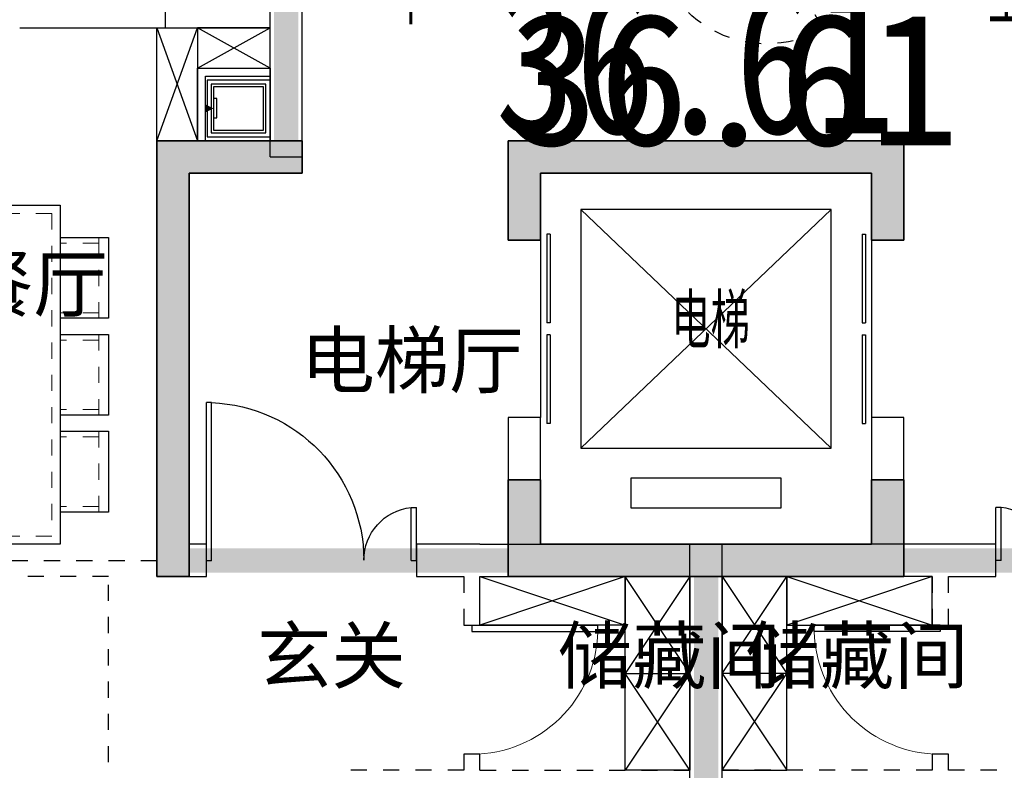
# Model space of a CAD drawing. Header units: millimetres. Extents: x 296296 to 297283, y 219875 to 220035.
# Tile 100 of 256: x 296768.84 to 296774.94, y 220016.39 to 220021.04. Entities that reach past the tile are written whole.
import ezdxf

# ---------------------------------------------------------------- set-up
doc = ezdxf.new("R2010")
doc.units = ezdxf.units.MM
for name, pattern in [('185洋房-中间套（报建版）-旧规$0$DASH', [0.35, 0.25, -0.1]), ('185洋房-边套（报建版）-旧规$0$DASH', [0.35, 0.25, -0.1]), ('185洋房-边套（报建版）-旧规$0$洋房户型$0$_DASH', [0.6000000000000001, 0.4, -0.2]), ('185洋房-边套（报建版）-旧规$0$洋房户型$0$DASH', [0.35, 0.25, -0.1]), ('DASH', [0.35, 0.25, -0.1])]:
    doc.linetypes.add(name, pattern=pattern)
doc.layers.add('$面积结果', color=7, linetype='Continuous')
doc.layers.add('面积-住宅全面积', color=1, linetype='Continuous')
doc.layers.add('面积-计容-住宅-1', color=1, linetype='Continuous', lineweight=0)
doc.styles.add('_TCH_DIM', font='SIMPLEX', dxfattribs={"bigfont": 'GBCBIG'})
doc.styles.add('dw', font='simhei.ttf')
doc.styles.get("Standard").update_dxf_attribs({"font": 'arial.ttf'})

# ---------------------------------------------------------------- blocks, each defined once
blk = doc.blocks.new('*U14')
at = {"lineweight": -2}
blk.add_hatch(color=253, dxfattribs=at).paths.add_polyline_path([(0, 200), (700, 0), (0, 0)])
at = {"color": 253, "linetype": 'DASH', "lineweight": -2}
blk.add_line((1050, 806.2177826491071), (700, 200), dxfattribs=at)
at = {"color": 253, "lineweight": -2}
for p, q in [((700, 200), (93.7822173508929, 550)), ((0, 200), (0, 0)), ((700, 200), (0, 200)), ((0, 200), (700, 0)), ((700, 0), (700, 200)), ((0, 0), (700, 0))]:
    blk.add_line(p, q, dxfattribs=at)
at = {"color": 253, "linetype": 'DASH', "lineweight": -2}
blk.add_arc((700, 200), 700, 60.00000000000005, 180, dxfattribs=at)
blk = doc.blocks.new('$DORLIB2D$00000127')
at = {"color": 253, "lineweight": -2}
for points in [[(-0.5333333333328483, 0.7948983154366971), (-0.5333333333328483, 0.690405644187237)], [(-0.0333333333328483, 0.7948983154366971), (-0.5333333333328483, 0.7948983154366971)], [(-0.0333333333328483, 0.7948983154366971), (-0.0333333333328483, 0.690405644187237)], [(0.5333333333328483, 0.7948983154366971), (0.0333333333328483, 0.7948983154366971)], [(0.0333333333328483, 0.7948983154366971), (0.0333333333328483, 0.690405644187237)], [(0.5333333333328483, 0.7948983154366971), (0.5333333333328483, 0.690405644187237)], [(-0.0333333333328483, 0.690405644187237), (-0.5333333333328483, 0.690405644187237)], [(0.5333333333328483, 0.690405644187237), (0.0333333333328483, 0.690405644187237)], [(0.5, 0.4999999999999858), (-0.5, 0.4999999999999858)]]:
    blk.add_lwpolyline(points, dxfattribs=at)
blk = doc.blocks.new('$DORLIB2D$00000116')
at = {"color": 253, "lineweight": -2}
for p, q in [((-0.4999999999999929, 7.1e-15), (-0.146446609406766, 0.353553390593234)), ((0.5000000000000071, 7.1e-15), (0.1464466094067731, 0.353553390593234))]:
    blk.add_line(p, q, dxfattribs=at)
for centre, radius, start, end in [((-0.4999999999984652, 4.832e-13), 0.4999999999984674, 0, 45), ((0.4999999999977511, 9.059e-13), 0.4999999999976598, 135, 180)]:
    blk.add_arc(centre, radius, start, end, dxfattribs=at)
blk = doc.blocks.new('洋房核心筒（标准层）')
at = {"color": 253}
for p, q in [((13399.99999975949, 9700.000023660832), (13400.00000002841, 13200.00000022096)), ((13400.00000002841, 13200.00000022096), (13600.00000002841, 13200.00000020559)), ((14930.00000002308, 13200.00000001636), (13599.99999987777, 13200.00000002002)), ((13599.99999987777, 13200.00000002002), (13599.99999987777, 11879.99999977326)), ((13599.99999975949, 9700.000023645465), (13600.00000002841, 13200.00000020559)), ((15926.98729813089, 13199.99999989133), (14930.00000002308, 13200.00000001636)), ((14929.99999986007, 11900.00000001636), (14930.00000002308, 13200.00000001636)), ((15189.99999986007, 11899.99999998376), (15190.00000002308, 13199.99999998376)), ((15449.99999986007, 11899.99999995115), (15450.00000002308, 13199.99999995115)), ((15709.99999986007, 11899.99999991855), (15710.00000002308, 13199.99999991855)), ((16275.05942885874, 12597.12138459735), (15926.98729813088, 13199.99999989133)), ((17270.00000002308, 13199.99999972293), (16042.45735196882, 13199.99999987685)), ((16375.05942886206, 12623.91630382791), (16042.45735196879, 13199.99999987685)), ((16229.99999998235, 12875.16660483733), (16230.00000002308, 13199.99999985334)), ((16489.99999992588, 12424.83339483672), (16490.00000002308, 13199.99999982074)), ((16749.99999986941, 11974.50018483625), (16750.00000002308, 13199.99999978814)), ((17009.99999986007, 11899.99999975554), (17010.00000002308, 13199.99999975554)), ((17269.99999986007, 11899.99999972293), (17270.00000002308, 13199.99999972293)), ((18600.00000003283, 13199.99999955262), (17269.99999994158, 13199.99999972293)), ((18599.9999998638, 11879.99999964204), (18600.00000003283, 13199.99999955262)), ((18599.99999976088, 9700.000023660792), (18600.00000002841, 13199.9999995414)), ((18600.00000002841, 13199.9999995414), (18800.00000002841, 13199.99999952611)), ((18799.99999976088, 9700.000023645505), (18800.00000002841, 13199.99999952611)), ((15969.99999986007, 11899.99999988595), (15970.00000001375, 13125.49981483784)), ((16229.99999986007, 11899.99999985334), (16229.99999995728, 12675.16660483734)), ((16455.45941541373, 12645.45941528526), (16275.05942885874, 12597.12138459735)), ((16282.56718102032, 12439.41447386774), (16455.45941541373, 12645.45941528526)), ((16454.91873227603, 12485.5959328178), (16282.56718102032, 12439.41447386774)), ((16677.54264791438, 11899.99999979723), (16354.91873227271, 12458.80101358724)), ((16793.01270175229, 11899.99999978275), (16454.91873227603, 12485.5959328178)), ((16489.99999986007, 11899.99999982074), (16489.9999999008, 12224.83339483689)), ((14899.99999987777, 11900.00000002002), (14929.99999986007, 11900.00000001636)), ((14899.99999987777, 11879.99999973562), (14899.99999987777, 11900.00000002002)), ((14899.99999983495, 11100.00000003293), (14899.99999988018, 11900.00000003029)), ((15999.99999988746, 11899.99999988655), (14899.99999988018, 11900.00000003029)), ((16677.54264791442, 11899.99999979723), (14929.99999986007, 11900.00000001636)), ((17299.99999987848, 11899.99999971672), (15999.99999988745, 11899.99999988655)), ((17269.99999986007, 11899.99999972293), (16793.01270175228, 11899.99999978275)), ((17269.99999986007, 11899.99999972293), (17299.99999986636, 11899.99999971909)), ((17299.99999986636, 11899.99999971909), (17299.9999998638, 11879.99999971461)), ((17299.99999983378, 11099.99999971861), (17299.99999987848, 11899.99999971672)), ((13599.99999987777, 11879.9999998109), (13599.9999998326, 11099.9999998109)), ((14899.99999987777, 11879.99999973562), (13599.99999987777, 11879.9999998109)), ((14899.99999987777, 11879.99999973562), (14899.9999998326, 11099.99999973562)), ((17299.99999982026, 11099.99999971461), (17299.9999998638, 11879.99999971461)), ((17299.9999998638, 11879.99999971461), (18599.9999998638, 11879.99999964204)), ((18599.99999982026, 11099.99999964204), (18599.9999998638, 11879.99999964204)), ((14999.9999998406, 11200.00000001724), (14999.99999987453, 11800.00000001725)), ((15899.9999998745, 11799.99999989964), (14999.99999987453, 11800.00000001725)), ((15899.99999985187, 11399.99999988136), (15899.9999998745, 11799.99999989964)), ((17199.99999987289, 11799.9999997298), (15999.99999987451, 11799.99999988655)), ((15999.99999985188, 11399.99999986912), (15999.99999987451, 11799.99999988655)), ((17199.99999983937, 11199.99999972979), (17199.99999987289, 11799.9999997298)), ((14899.99999986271, 11619.99999973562), (13599.99999986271, 11619.9999998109)), ((17299.99999984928, 11619.99999971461), (18599.99999984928, 11619.99999964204)), ((14899.99999984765, 11359.99999973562), (13599.99999984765, 11359.9999998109)), ((15649.99999984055, 11199.99999991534), (15649.99999985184, 11399.99999991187)), ((15899.99999985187, 11399.99999988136), (15649.99999985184, 11399.99999991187)), ((16599.99999985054, 11399.99999979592), (15999.99999985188, 11399.99999986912)), ((16599.99999983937, 11199.99999979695), (16599.99999985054, 11399.99999979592)), ((17299.99999983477, 11359.99999971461), (18599.99999983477, 11359.99999964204)), ((15749.99999983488, 11099.99999989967), (15749.99999984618, 11299.99999989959)), ((15999.99999984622, 11299.99999986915), (15749.99999984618, 11299.99999989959)), ((16499.99999984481, 11299.99999980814), (15999.99999984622, 11299.99999986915)), ((16499.99999983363, 11099.99999980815), (16499.99999984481, 11299.99999980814)), ((14999.99999985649, 11100.00000001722), (14999.99999987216, 11200.00000001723)), ((15649.99999984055, 11199.99999991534), (15599.99999987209, 11199.99999992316)), ((15599.99999987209, 11199.99999992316), (15599.99999985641, 11099.99999992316)), ((16599.99999980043, 11099.99999979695), (16599.99999981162, 11199.99999979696)), ((17199.99999983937, 11199.99999972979), (17199.99999980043, 11099.9999997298)), ((14899.9999998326, 11099.99999973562), (13599.9999998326, 11099.9999998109)), ((14899.99999983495, 11100.00000003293), (14999.99999985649, 11100.00000001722)), ((15599.99999985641, 11099.99999992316), (15749.99999983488, 11099.99999989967)), ((16499.99999983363, 11099.99999980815), (16599.99999980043, 11099.99999979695)), ((17199.99999980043, 11099.9999997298), (17299.99999983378, 11099.99999971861)), ((17299.99999982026, 11099.99999971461), (18599.99999982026, 11099.99999964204)), ((14874.99999968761, 9800.000023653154), (14874.99999965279, 9185.000023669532)), ((17324.99999968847, 9800.000023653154), (14874.99999968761, 9800.000023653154)), ((17324.99999965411, 9185.000023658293), (17324.99999968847, 9800.000023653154)), ((13399.99999975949, 9700.000023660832), (13599.99999975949, 9700.000023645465)), ((18599.99999976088, 9700.000023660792), (18799.99999976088, 9700.000023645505)), ((15074.99999965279, 9185.00002365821), (15074.99999967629, 9600.000023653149)), ((17124.9999996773, 9600.000023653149), (15074.99999967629, 9600.000023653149)), ((17124.9999996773, 9600.000023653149), (17124.99999965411, 9185.000023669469)), ((14874.99999965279, 9185.000023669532), (15074.99999965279, 9185.00002365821)), ((17124.99999965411, 9185.000023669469), (17324.99999965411, 9185.000023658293)), ((15074.9999995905, 8085.000023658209), (14874.9999995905, 8085.000023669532)), ((14874.9999995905, 8085.000023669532), (14874.99999953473, 7100.000023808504)), ((15074.99999954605, 7300.000023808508), (15074.9999995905, 8085.000023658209)), ((17324.99999959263, 8085.000023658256), (17124.99999959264, 8085.000023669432)), ((17124.99999959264, 8085.000023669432), (17124.99999954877, 7300.000023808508)), ((17324.9999995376, 7100.000023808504), (17324.99999959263, 8085.000023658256)), ((17124.99999954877, 7300.000023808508), (15074.99999954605, 7300.000023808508)), ((17324.9999995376, 7100.000023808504), (14874.99999953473, 7100.000023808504))]:
    blk.add_line(p, q, dxfattribs=at)
at = {"color": 253, "lineweight": -2}
for p, q in [((16874.99999966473, 9375.000023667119), (15324.99999966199, 9375.000023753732)), ((15324.99999966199, 9375.000023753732), (15324.99999957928, 7895.000023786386)), ((16874.99999958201, 7895.000023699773), (15324.99999966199, 9375.000023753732)), ((16874.99999966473, 9375.000023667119), (15324.99999957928, 7895.000023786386)), ((16874.99999958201, 7895.000023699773), (16874.99999966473, 9375.000023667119)), ((15324.99999957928, 7895.000023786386), (16874.99999958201, 7895.000023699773)), ((16564.99999957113, 7710.000023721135), (15634.9999995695, 7710.000023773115)), ((15634.9999995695, 7710.000023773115), (15634.99999955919, 7525.000023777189)), ((16564.99999956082, 7525.000023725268), (16564.99999957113, 7710.000023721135)), ((15634.99999955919, 7525.000023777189), (16564.99999956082, 7525.000023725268))]:
    blk.add_line(p, q, dxfattribs=at)
at = {"color": 253}
for points in [[(14249.99999982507, 10969.99999977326, 0, 0, 0), (14249.99999987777, 12550.00000002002, 0, 0, 0), (16229.99999994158, 12549.99999985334, 0, 80.00000000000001, 0), (15929.99999994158, 12549.9999998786, 0, 0, 0)], [(17949.999999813, 10969.99999967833, 0, 0, 0), (17949.99999994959, 12549.99999963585, 0, 0, 0), (16489.99999994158, 12549.99999982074, 0, 80.00000000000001, 0), (16789.99999994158, 12549.99999982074, 0, 0, 0)]]:
    blk.add_lwpolyline(points, format="xyseb", dxfattribs=at)
at = {"color": 253, "lineweight": -2}
blk.add_lwpolyline([(17299.99999980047, 11099.99992195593), (17299.99999989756, 11899.99999971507), (14899.99999988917, 11900.00000006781), (14899.99999977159, 11100.0000000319)], dxfattribs=at)
blk.add_lwpolyline([(15749.99999983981, 11299.99999997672), (16499.99999983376, 11299.99999997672), (16499.99999983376, 11099.99999980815), (15749.99999983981, 11099.99999980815)], close=True, dxfattribs=at)
at = {"color": 253, "lineweight": -2, "xscale": -1, "rotation": 180}
blk.add_blockref('*U14', (15774.94990664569, 11299.98568751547), dxfattribs=at)
at = {"color": 253}
for name, p, xscale, yscale, zscale, rotation in [('$DORLIB2D$00000116', (15299.99999986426, 11149.9999999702), 600, 600, 600, 179.9999999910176), ('$DORLIB2D$00000116', (16899.999999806, 11149.99999976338), -600, 600, -600, 179.9999999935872), ('$DORLIB2D$00000127', (14974.99999962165, 8635.000023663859), 1100, -200, 1100, 89.99999999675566), ('$DORLIB2D$00000127', (17224.99999962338, 8635.000023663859), 1100, 200, 1100, 89.99999999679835)]:
    blk.add_blockref(name, p, dxfattribs=dict(at, xscale=xscale, yscale=yscale, zscale=zscale, rotation=rotation))
at = {"color": 253, "style": '_TCH_DIM'}
for s, p in [('电', (15184.66559205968, 11273.07109868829)), ('水', (16787.66644105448, 11273.07109868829)), ('下', (14155.05319131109, 10519.89999977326)), ('上', (17845.74468065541, 10519.89999967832)), ('电梯', (15884.71652595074, 8513.51764473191))]:
    blk.add_text(s, height=337.5886524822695, dxfattribs=at).set_placement(p)
blk = doc.blocks.new('wy53eu64i765i57i78i')
for points in [[(962674.8560505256, 189358.4377288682), (962674.8560505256, 186658.4377868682), (962874.8560505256, 186658.4377868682), (962874.8560505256, 189158.4377288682), (963574.851175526, 189158.4377288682), (963574.851175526, 189358.4377288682)], [(964849.854669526, 189358.4377288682), (964849.854669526, 188743.4382978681), (965049.854669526, 188743.4382978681), (965049.854669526, 189158.4377288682), (967099.8550885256, 189158.4377288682), (967099.8550885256, 188743.4391328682), (967299.8550885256, 188743.4391328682), (967299.8550885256, 189358.4377288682)], [(964849.854669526, 187258.4361428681), (964849.854669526, 186658.4377868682), (967299.8550885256, 186658.4377868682), (967299.8550885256, 187258.4361428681), (967099.8550885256, 187258.4361428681), (967099.8550885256, 186858.4377828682), (965049.854669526, 186858.4377828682), (965049.854669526, 187258.4361428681)]]:
    blk.add_hatch(color=253).paths.add_polyline_path(points, flags=0)
at = {"color": 253}
for points in [[(962674.8560505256, 189358.4377288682), (962674.8560505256, 186658.4377868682), (962874.8560505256, 186658.4377868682), (962874.8560505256, 189158.4377288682), (963574.851175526, 189158.4377288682), (963574.851175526, 189358.4377288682), (962674.8560505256, 189358.4377288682)], [(964849.854669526, 189358.4377288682), (964849.854669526, 188743.4382978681), (965049.854669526, 188743.4382978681), (965049.854669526, 189158.4377288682), (967099.8550885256, 189158.4377288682), (967099.8550885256, 188743.4391328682), (967299.8550885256, 188743.4391328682), (967299.8550885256, 189358.4377288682), (964849.854669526, 189358.4377288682)], [(964849.854669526, 187258.4361428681), (964849.854669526, 186658.4377868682), (967299.8550885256, 186658.4377868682), (967299.8550885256, 187258.4361428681), (967099.8550885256, 187258.4361428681), (967099.8550885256, 186858.4377828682), (965049.854669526, 186858.4377828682), (965049.854669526, 187258.4361428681), (964849.854669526, 187258.4361428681)]]:
    blk.add_lwpolyline(points, close=True, dxfattribs=at)
blk = doc.blocks.new('sayea5yuteaytuytrauyt')
h = blk.add_hatch()
h.set_pattern_fill('钢筋混凝土', color=253, scale=100)
h.set_pattern_definition([(45, (0, 0), (-176.7766952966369, 176.7766952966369), []), (49.99999999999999, (0, 0), (717.2601826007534, -62.75213498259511), [75, -825]), (355, (0, 0), (-138.751333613, 752.1921337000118), [60, -660]), (100.4514, (59.77168, -5.22934), (578.5093817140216, 689.4395420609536), [63.74019000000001, -701.142112]), (46.1842, (0, 200), (1067.241048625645, -165.5190143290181), [112.5, -1237.5]), (96.63560000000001, (88.936745, 186.206693), (934.6627055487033, 974.1178709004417), [95.610288, -1051.713]), (351.1842, (0, 200), (934.6619451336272, 974.1186009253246), [90, -990]), (21, (100, 150), (596.9070521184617, -402.6188906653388), [75, -825]), (326.0000000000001, (100, 150), (243.3153319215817, 725.150045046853), [60, -660]), (71.4514, (149.742233, 116.448394), (840.22262858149, 322.5304967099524), [63.74019000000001, -701.142112]), (37.5, (0, 0), (12.15985531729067, 332.8938538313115), [0, -652, 0, -670, 0, -662.5]), (7.5, (0, 0), (263.0695374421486, 394.4117118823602), [0, -382, 0, -637, 0, -252.5]), (327.5, (-223, 0), (533.822436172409, -22.55487173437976), [0, -250, 0, -780, 0, -1035]), (317.5, (-323, 0), (583.1861693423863, 100.1049823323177), [0, -325, 0, -518, 0, -735])])
h.paths.add_polyline_path([(1007424.854593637, 89058.43775986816), (1007424.854593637, 87258.43856486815), (1007174.854593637, 87258.43856486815), (1007174.854593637, 89058.43775986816)])
h.paths.add_polyline_path([(1021574.855280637, 89058.43775986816), (1021574.855280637, 87258.43856486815), (1021324.855280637, 87258.43856486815), (1021324.855280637, 89058.43775986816)])
h.paths.add_polyline_path([(989374.8548266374, 89058.43775186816), (989374.8548266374, 87258.43815686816), (989124.8548266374, 87258.43815686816), (989124.8548266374, 89058.43775186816)])
h.paths.add_polyline_path([(1039624.855051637, 89058.43775186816), (1039624.855051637, 87258.43815686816), (1039374.855051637, 87258.43815686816), (1039374.855051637, 89058.43775186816)])
h.paths.add_polyline_path([(1014474.854936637, 87858.43815686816), (1014474.854936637, 84858.43816086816), (1014274.854936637, 84858.43816086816), (1014274.854936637, 87858.43815686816)])
h.paths.add_polyline_path([(1044574.854944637, 92958.43692786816), (1044574.854944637, 91158.43691286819), (1044374.854944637, 91158.43691286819), (1044374.854944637, 92758.43691286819), (1044074.854822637, 92758.43691286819), (1044074.854822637, 92958.43691286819)])
h.paths.add_polyline_path([(984374.8549336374, 92758.43691286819), (984374.8549336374, 91158.43691286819), (984174.8549336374, 91158.43691286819), (984174.8548116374, 92958.43691286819), (984674.8550556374, 92958.43691286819), (984674.8550556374, 92758.43691286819)])
h.paths.add_polyline_path([(1027974.850721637, 92758.43691286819), (1027974.850721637, 91258.40206186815), (1027774.850721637, 91258.40206186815), (1027774.850721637, 92958.43691286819), (1028324.850721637, 92958.43691286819), (1028324.850721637, 92758.43691286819)])
h.paths.add_polyline_path([(1000974.859155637, 92958.43691286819), (1000974.859155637, 91258.40206186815), (1000774.859155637, 91258.40206186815), (1000774.859155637, 92758.43691286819), (1000424.859155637, 92758.43691286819), (1000424.859155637, 92958.43691286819)])
h.paths.add_polyline_path([(1033174.859613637, 92958.43691286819), (1033174.859613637, 91258.40205786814), (1032974.859613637, 91258.40205786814), (1032974.859613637, 92758.43691286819), (1032624.859613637, 92758.43691286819), (1032624.859613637, 92958.43691286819)])
h.paths.add_polyline_path([(995774.8502636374, 92758.43691286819), (995774.8502636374, 91258.40205786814), (995574.8502636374, 91258.40205786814), (995574.8502636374, 92958.43691286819), (996124.8502636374, 92958.43691286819), (996124.8502636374, 92758.43691286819)])
h.paths.add_polyline_path([(1014874.854936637, 80258.43772586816), (1014874.854936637, 80058.43772586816), (1014274.854936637, 80058.43772586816), (1014274.854936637, 81858.43772586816), (1014474.854936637, 81858.43772586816), (1014474.854936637, 80258.43772586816)])
h.paths.add_polyline_path([(1046674.855165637, 92358.43775186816), (1046674.855165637, 90658.43777086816), (1046474.855165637, 90658.43777086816), (1046474.855165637, 92158.43775186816), (1046024.855051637, 92158.43775186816), (1046024.855051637, 92358.43775186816)])
h.paths.add_polyline_path([(982274.8547116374, 92158.43775186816), (982274.8547116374, 90658.43777086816), (982074.8547116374, 90658.43777086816), (982074.8547116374, 92358.43775186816), (982724.8548266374, 92358.43775186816), (982724.8548266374, 92158.43775186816)])
h.paths.add_polyline_path([(1042874.855566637, 80058.43772586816), (1042874.855604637, 79458.43791586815), (1042074.855596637, 79458.43791586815), (1042074.855596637, 79658.43791586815), (1042674.855566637, 79658.43791586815), (1042674.855528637, 80258.43772586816), (1043624.855539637, 80258.43772586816), (1043624.855539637, 80058.43772586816)])
h.paths.add_polyline_path([(1010674.855341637, 80058.43772586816), (1010674.855379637, 79458.43791586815), (1009874.855367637, 79458.43791586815), (1009874.855367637, 79658.43791586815), (1010474.855341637, 79658.43791586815), (1010474.855303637, 80258.43772586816), (1011424.855310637, 80258.43772586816), (1011424.855310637, 80058.43772586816)])
h.paths.add_polyline_path([(1018874.854505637, 79658.43791586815), (1018874.854505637, 79458.43791586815), (1018074.854498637, 79458.43791586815), (1018074.854536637, 80058.43772586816), (1017324.854563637, 80058.43772586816), (1017324.854563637, 80258.43772586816), (1018274.854536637, 80258.43773286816), (1018274.854536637, 79658.43791586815)])
h.paths.add_polyline_path([(986674.8542806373, 79658.43791586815), (986674.8542806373, 79458.43791586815), (985874.8542736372, 79458.43791586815), (985874.8543116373, 80058.43772586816), (985124.8543376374, 80058.43772586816), (985124.8543376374, 80258.43772586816), (986074.8543116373, 80258.43773286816), (986074.8543116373, 79658.43791586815)])
h.paths.add_polyline_path([(1016574.855280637, 92758.43691286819), (1016574.855280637, 91158.43691286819), (1016374.855280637, 91158.43691286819), (1016374.855280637, 92158.43775186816), (1016074.855051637, 92158.43775186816), (1016074.855051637, 92358.43775186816), (1016374.855280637, 92358.43775186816), (1016374.855280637, 92958.43691286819), (1016874.855280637, 92958.43691286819), (1016874.855280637, 92758.43691286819)])
h.paths.add_polyline_path([(1012374.854593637, 92158.43775186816), (1012374.854593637, 91158.43691286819), (1012174.854593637, 91158.43691286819), (1012174.854593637, 92758.43691286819), (1011874.854593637, 92758.43691286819), (1011874.854593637, 92958.43691286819), (1012374.854593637, 92958.43691286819), (1012374.854593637, 92358.43775186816), (1012674.854826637, 92358.43775186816), (1012674.854826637, 92158.43775186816)])
h.paths.add_polyline_path([(1031699.854631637, 87258.43614286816), (1031699.854631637, 86658.43778686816), (1029249.854215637, 86658.43778686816), (1029249.854215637, 87258.43614286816), (1029449.854215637, 87258.43614286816), (1029449.854215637, 86858.43778286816), (1031499.854631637, 86858.43778286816), (1031499.854631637, 87258.43614286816)])
h.paths.add_polyline_path([(999499.8556616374, 87258.43614286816), (999499.8556616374, 86658.43778686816), (997049.8552426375, 86658.43778686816), (997049.8552426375, 87258.43614286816), (997249.8552426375, 87258.43614286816), (997249.8552426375, 86858.43778286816), (999299.8556616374, 86858.43778286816), (999299.8556616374, 87258.43614286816)])
h.paths.add_polyline_path([(1029449.854215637, 89158.43772886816), (1029449.854215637, 88743.43829786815), (1029249.854215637, 88743.43829786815), (1029249.854215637, 89358.43772886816), (1031699.854631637, 89358.43772886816), (1031699.854631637, 88743.43913286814), (1031499.854631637, 88743.43913286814), (1031499.854631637, 89158.43772886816)])
h.paths.add_polyline_path([(999499.8556616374, 89358.43772886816), (999499.8556616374, 88743.43829786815), (999299.8556616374, 88743.43829786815), (999299.8556616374, 89158.43772886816), (997249.8552426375, 89158.43772886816), (997249.8552426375, 88743.43913286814), (997049.8552426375, 88743.43913286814), (997049.8552426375, 89358.43772886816)])
h.paths.add_polyline_path([(1026174.845110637, 92958.43691286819), (1026174.845110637, 90058.43717586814), (1025974.845110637, 90058.43717586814), (1025974.845110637, 92758.43691286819), (1025574.850809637, 92758.43691286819), (1025574.850809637, 92958.43691286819)])
h.paths.add_polyline_path([(1002774.864763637, 92758.43691286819), (1002774.864763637, 90058.43717586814), (1002574.864763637, 90058.43717586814), (1002574.864763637, 92958.43691286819), (1003174.859068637, 92958.43691286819), (1003174.859068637, 92758.43691286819)])
h.paths.add_polyline_path([(993974.8547306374, 92958.43691686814), (993974.8547306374, 90058.44779286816), (993774.8547306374, 90058.44779286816), (993774.8547306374, 92758.43691286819), (993374.8515306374, 92758.43691286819), (993374.8515306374, 92958.43691286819)])
h.paths.add_polyline_path([(1034974.855142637, 92758.43691286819), (1034974.855142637, 90058.44779286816), (1034774.855142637, 90058.44779286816), (1034774.855142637, 92958.43691686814), (1035374.858343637, 92958.43691286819), (1035374.858343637, 92758.43691286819)])
h.paths.add_polyline_path([(1046674.855165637, 83408.43776386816), (1046674.855165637, 80058.43772586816), (1046074.855165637, 80058.43772586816), (1046074.855165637, 80258.43772586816), (1046474.855165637, 80258.43772586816), (1046474.855165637, 83408.43776386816)])
h.paths.add_polyline_path([(982674.8547116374, 80258.43772586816), (982674.8547116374, 80058.43772586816), (982074.8547116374, 80058.43772586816), (982074.8547116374, 83408.43776386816), (982274.8547116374, 83408.43776386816), (982274.8547116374, 80258.43772586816)])
h.paths.add_polyline_path([(1001674.854280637, 89358.43772886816), (1001674.854280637, 86658.43778686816), (1001474.854280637, 86658.43778686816), (1001474.854280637, 89158.43772886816), (1000774.859155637, 89158.43772886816), (1000774.859155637, 89358.43772886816)])
h.paths.add_polyline_path([(1027274.855596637, 89158.43772886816), (1027274.855596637, 86658.43778686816), (1027074.855596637, 86658.43778686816), (1027074.855596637, 89358.43772886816), (1027974.850721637, 89358.43772886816), (1027974.850721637, 89158.43772886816)])
h.paths.add_polyline_path([(995074.8548266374, 89158.43772886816), (995074.8548266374, 86658.43778686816), (994874.8548266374, 86658.43778686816), (994874.8548266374, 89358.43772886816), (995774.8502636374, 89358.43772886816), (995774.8502636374, 89158.43772886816)])
h.paths.add_polyline_path([(1033874.855051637, 89358.43772886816), (1033874.855051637, 86658.43778686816), (1033674.855051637, 86658.43778686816), (1033674.855051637, 89158.43772886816), (1032974.859613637, 89158.43772886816), (1032974.859613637, 89358.43772886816)])
h.paths.add_polyline_path([(989374.8548266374, 92958.43691286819), (989374.8548266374, 92158.43691286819), (988974.8548266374, 92158.43691286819), (988974.8548266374, 92958.43691286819)])
h.paths.add_polyline_path([(1007574.854593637, 92958.43691286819), (1007574.854593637, 92158.43691286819), (1007174.854593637, 92158.43691286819), (1007174.854593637, 92958.43691286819)])
h.paths.add_polyline_path([(995074.8548266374, 79658.43738986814), (995074.8548266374, 79258.43738986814), (994374.8548266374, 79258.43738986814), (994374.8548266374, 79658.43738986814)])
h.paths.add_polyline_path([(1002174.854280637, 79658.43738986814), (1002174.854280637, 79258.43738986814), (1001474.854280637, 79258.43738986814), (1001474.854280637, 79658.43738986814)])
h.paths.add_polyline_path([(1027274.855596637, 79658.43738986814), (1027274.855596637, 79258.43738986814), (1026574.855596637, 79258.43738986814), (1026574.855596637, 79658.43738986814)])
h.paths.add_polyline_path([(1034374.855051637, 79658.43738986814), (1034374.855051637, 79258.43738986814), (1033674.855051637, 79258.43738986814), (1033674.855051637, 79658.43738986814)])
h.paths.add_polyline_path([(1039774.855051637, 92958.43691286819), (1039774.855051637, 92158.43691286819), (1039374.855051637, 92158.43691286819), (1039374.855051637, 92958.43691286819)])
h.paths.add_polyline_path([(1021574.855280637, 92958.43691286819), (1021574.855280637, 92158.43691286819), (1021174.855280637, 92158.43691286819), (1021174.855280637, 92958.43691286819)])
at = {"color": 253}
for points in [[(995074.8548266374, 89158.43772886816), (995074.8548266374, 86658.43778686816), (994874.8548266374, 86658.43778686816), (994874.8548266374, 89358.43772886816), (995774.8502636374, 89358.43772886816), (995774.8502636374, 89158.43772886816), (995074.8548266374, 89158.43772886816)], [(999499.8556616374, 89358.43772886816), (999499.8556616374, 88743.43829786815), (999299.8556616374, 88743.43829786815), (999299.8556616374, 89158.43772886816), (997249.8552426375, 89158.43772886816), (997249.8552426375, 88743.43913286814), (997049.8552426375, 88743.43913286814), (997049.8552426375, 89358.43772886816), (999499.8556616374, 89358.43772886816)], [(999499.8556616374, 87258.43614286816), (999499.8556616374, 86658.43778686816), (997049.8552426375, 86658.43778686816), (997049.8552426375, 87258.43614286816), (997249.8552426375, 87258.43614286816), (997249.8552426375, 86858.43778286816), (999299.8556616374, 86858.43778286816), (999299.8556616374, 87258.43614286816), (999499.8556616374, 87258.43614286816)]]:
    blk.add_lwpolyline(points, close=True, dxfattribs=at)
blk = doc.blocks.new('4uyh5uj6kj67j75rykjtuk7tsik76ykj')
at = {"color": 253}
for s, p in [('餐厅', (818648.7178462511, 430303.3757845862)), ('电梯厅', (820763.5, 429830)), ('玄关', (820494, 428000)), ('储藏间', (822357, 428000)), ('储藏间', (823518.7741610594, 428000))]:
    blk.add_text(s, height=337.5886524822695, dxfattribs=at).set_placement(p)
blk = doc.blocks.new('185洋房-边套（报建版）-旧规$0$jj-yd')
at = {"color": 253}
blk.add_lwpolyline([(174.9992594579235, -0.0025692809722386), (175.0021223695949, 389.9974307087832), (-174.9978776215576, 389.9999999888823), (-175.0007405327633, -8.731149e-10)], close=True, dxfattribs=at)
at = {"color": 253, "ltscale": 0.1}
for points in [[(149.9994429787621, 24.9976142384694), (150.0019388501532, 364.9976142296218), (-149.9980611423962, 364.9998164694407), (-150.0005570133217, 24.99981647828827)], [(149.9994429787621, 24.9976142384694), (150.0019388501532, 364.9976142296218), (-149.9980611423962, 364.9998164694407), (-150.0005570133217, 24.99981647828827)], [(134.9995530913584, 39.99772435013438), (135.0018287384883, 349.9977243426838), (-134.9981712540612, 349.9997063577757), (-135.0004469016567, 39.9997063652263)], [(134.9995530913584, 39.99772435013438), (135.0018287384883, 349.9977243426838), (-134.9981712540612, 349.9997063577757), (-135.0004469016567, 39.9997063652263)]]:
    blk.add_lwpolyline(points, close=True, dxfattribs=at)
blk.add_lwpolyline([(57.46153203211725, 40.25975236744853), (57.46256654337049, 60.25975235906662), (-62.53743343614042, 60.26229884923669), (-62.53846794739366, 40.26229885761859)], dxfattribs=at)
at = {"color": 253, "ltscale": 0.1, "extrusion": (-5.679113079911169e-34, -3.477453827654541e-50, -1)}
blk.add_lwpolyline([(0.0004469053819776, 39.99871535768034, 0, 50.00000000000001, 0), (-0.000111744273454, -10.00128463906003, 0, 0, 0)], format="xyseb", dxfattribs=at)
blk = doc.blocks.new('*U1130')
at = {"color": 253}
for p, q in [((599.9999994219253, 150), (-600.0000005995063, 150)), ((-600.0000005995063, 150), (-600.0000005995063, -250)), ((-600.0000005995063, -250), (-5.88790499e-07, 150)), ((0, -250), (-600.0000005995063, 150)), ((0, 150), (0, -250)), ((0, 150), (0, -250)), ((0, -250), (599.9999994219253, 150)), ((599.9999994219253, -250), (0, 150)), ((599.9999994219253, -250), (599.9999994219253, 150)), ((-600.0000005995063, -250), (599.9999994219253, -250))]:
    blk.add_line(p, q, dxfattribs=at)
blk = doc.blocks.new('*U1131')
at = {"color": 253}
for p, q in [((450.0001090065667, 150), (-450.0001101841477, 150)), ((-450.0001101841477, 150), (-450.0001101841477, -150)), ((-450.0001101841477, 150), (450.0001090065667, -150)), ((450.0001090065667, 150), (-450.0001101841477, -150)), ((450.0001090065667, -150), (450.0001090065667, 150)), ((-450.0001101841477, -150), (450.0001090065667, -150))]:
    blk.add_line(p, q, dxfattribs=at)
blk = doc.blocks.new('*U1140')
at = {"color": 253, "linetype": '185洋房-边套（报建版）-旧规$0$洋房户型$0$DASH', "lineweight": 13, "ltscale": 0.2}
for p, q in [((200, 240), (699.8967938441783, 240)), ((234.8967938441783, 239.9999999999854), (234.8967938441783, 0)), ((665, 239.9999999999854), (665, 0)), ((800, 240), (1299.896793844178, 240)), ((834.8967938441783, 239.9999999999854), (834.8967938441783, 0)), ((1265, 239.9999999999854), (1265, 0)), ((1400, 240), (1899.896793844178, 240)), ((1434.896793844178, 239.9999999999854), (1434.896793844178, 0)), ((1865, 239.9999999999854), (1865, 0)), ((234.8967938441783, -1039.999999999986), (234.8967938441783, -800)), ((665, -1039.999999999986), (665, -800)), ((834.8967938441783, -1039.999999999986), (834.8967938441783, -800)), ((1265, -1039.999999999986), (1265, -800)), ((1434.896793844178, -1039.999999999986), (1434.896793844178, -800)), ((1865, -1039.999999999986), (1865, -800)), ((200, -1040), (699.8967938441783, -1040)), ((800, -1040), (1299.896793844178, -1040)), ((1400, -1040), (1899.896793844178, -1040))]:
    blk.add_line(p, q, dxfattribs=at)
at = {"color": 253, "ltscale": 300}
for points in [[(700, 0), (700, 300), (200, 300), (200, 0)], [(1300, 0), (1300, 300), (800, 300), (800, 0)], [(1900, 0), (1900, 300), (1400, 300), (1400, 0)], [(700, -800), (700, -1100), (200, -1100), (200, -800)], [(1300, -800), (1300, -1100), (800, -1100), (800, -800)], [(1900, -800), (1900, -1100), (1400, -1100), (1400, -800)]]:
    blk.add_lwpolyline(points, dxfattribs=at)
blk.add_lwpolyline([(0, 0), (2100, 0), (2100, -800), (0, -800)], close=True, dxfattribs=at)
at = {"color": 253, "linetype": '185洋房-边套（报建版）-旧规$0$洋房户型$0$DASH', "lineweight": 13, "ltscale": 0.3}
blk.add_lwpolyline([(50, -50), (2050, -50), (2050, -750), (50, -750)], close=True, dxfattribs=at)
blk = doc.blocks.new('185洋房-边套（报建版）-旧规$0$洋房户型$0$$DorLib2D$00000225')
at = {"color": 253}
for p, q in [((0.4750000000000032, -0.0014478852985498), (0.4750000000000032, 0.7521225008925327)), ((0.4750000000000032, 0.7521225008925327), (0.5000000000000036, 0.7521225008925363)), ((0.5000000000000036, -0.0014478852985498), (0.5000000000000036, 0.7521225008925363)), ((-0.4999999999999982, -3.6e-15), (-0.5, 0.252035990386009)), ((-0.4750000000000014, 0.252035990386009), (-0.5, 0.252035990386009)), ((-0.4749999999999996, -3.6e-15), (-0.4750000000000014, 0.252035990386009)), ((-0.4749999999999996, -3.6e-15), (-0.4999999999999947, -3.6e-15)), ((0.4750000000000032, -0.0014478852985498), (0.4999999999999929, -0.0014478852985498))]:
    blk.add_line(p, q, dxfattribs=at)
for centre, radius, start, end in [((0.5046168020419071, -0.0019208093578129), 0.7546247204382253, 92.24926861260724, 179.7237749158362), ((-0.5007908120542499, 0.0025725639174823), 0.2507930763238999, 359.7898704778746, 84.09743784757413)]:
    blk.add_arc(centre, radius, start, end, dxfattribs=at)
blk = doc.blocks.new('185洋房-边套（报建版）-旧规$0$洋房户型$0$$DorLib2D$00000001')
at = {"color": 253}
for p, q in [((0.45, 0.9750000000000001), (0.5000000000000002, 0.9750000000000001)), ((0.45, 0), (0.45, 0.9750000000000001)), ((0.5, 0), (0.5, 0.9750000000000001)), ((0.5, 0), (0.45, 0))]:
    blk.add_line(p, q, dxfattribs=at)
at = {"color": 253, "lineweight": 13}
blk.add_arc((0.475, 0), 0.975, 91.4692835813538, 180, dxfattribs=at)
blk = doc.blocks.new('185洋房-边套（报建版）-旧规')
at = {"color": 253, "linetype": 'Continuous'}
for p, q in [((12749.98983053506, 10699.99997938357), (12749.98983052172, 10499.99997938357)), ((13599.9846516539, 9599.9999795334), (13599.99034841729, 10699.99997932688)), ((12749.98983052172, 10499.99997938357), (13399.98931263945, 10499.99997934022)), ((13399.98568742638, 9799.999979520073), (13399.98931263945, 10499.99997934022)), ((12700, 7099.999979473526), (12700, 9799.99997947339)), ((12700, 9799.99997947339), (13399.98568742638, 9799.999979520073)), ((12900, 7299.999979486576), (12900, 9599.999979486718)), ((12900, 9599.999979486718), (13599.9846516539, 9599.9999795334)), ((13006.00328089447, 7299.999979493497), (12900, 7299.999979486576)), ((13006.00328090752, 7099.999979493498), (13006.00328089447, 7299.999979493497)), ((14699.9976642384, 7299.999979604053), (14306.00328089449, 7299.999979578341)), ((14306.00328089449, 7299.999979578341), (14306.00328090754, 7099.999979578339)), ((14699.9976642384, 7299.999979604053), (16199.9976007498, 7299.999979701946)), ((16199.99803650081, 5900.000010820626), (16199.9976007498, 7299.999979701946)), ((12700, 7099.999979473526), (13006.00328090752, 7099.999979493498)), ((14306.00328090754, 7099.999979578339), (14599.99766424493, 7099.999979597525)), ((14699.99766424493, 7099.999979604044), (15999.99766299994, 7099.999979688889)), ((15999.99803650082, 5899.999979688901), (15999.99766299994, 7099.999979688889)), ((16199.9991856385, 2350.000032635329), (16199.99803650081, 5900.000012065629))]:
    blk.add_line(p, q, dxfattribs=at)
at = {"color": 253, "linetype": '185洋房-边套（报建版）-旧规$0$DASH'}
for p, q in [((14599.99766424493, 7099.999979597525), (14599.99766424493, 6799.999979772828)), ((14699.99766424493, 6799.999979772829), (14699.99766424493, 7099.999979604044)), ((14599.99766424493, 6799.999979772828), (14699.99766424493, 6799.999979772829)), ((14699.99766424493, 5999.999979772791), (14599.99766424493, 5999.999979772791)), ((14599.99766424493, 5999.999979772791), (14599.99766424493, 5899.999979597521)), ((14699.99766424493, 5899.999979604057), (14699.99766424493, 5999.999979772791)), ((14599.99766424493, 5899.999979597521), (13899.99999999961, 5899.999979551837)), ((14699.99766424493, 5899.999979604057), (15999.99803650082, 5899.999979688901))]:
    blk.add_line(p, q, dxfattribs=at)
at = {"color": 253}
for points in [[(11849.9898304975, 10499.9999794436), (12749.98983052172, 10499.99997938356)], [(12699.98465169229, 9799.999979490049), (12949.98465169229, 10499.99997945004)], [(12699.98465169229, 10499.99997943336), (12949.98465165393, 9799.999979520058)], [(12949.98465169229, 10249.99997952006), (13399.98465165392, 10499.99997948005)], [(13399.98465165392, 10249.99997952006), (12949.98465165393, 10499.99997934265)]]:
    blk.add_lwpolyline(points, dxfattribs=at)
for points in [[(12949.98465169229, 9799.999979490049), (12699.98465169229, 9799.999979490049), (12699.98465169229, 10499.99997949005), (12949.98465169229, 10499.99997949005)], [(13399.98465165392, 10499.99997948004), (12949.98465165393, 10499.99997948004), (12949.98465165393, 10249.99997952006), (13399.98465165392, 10249.99997952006)], [(13399.98465165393, 9799.999979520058), (12949.98465165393, 9799.999979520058), (12949.98465165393, 10249.99997952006), (13399.98465165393, 10249.99997952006)], [(13399.98465165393, 9799.999979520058), (12999.98465165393, 9799.999979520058), (12999.98465165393, 10199.99997952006), (13399.98465165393, 10199.99997952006)]]:
    blk.add_lwpolyline(points, close=True, dxfattribs=at)
at = {"color": 253, "linetype": '185洋房-边套（报建版）-旧规$0$洋房户型$0$_DASH', "ltscale": 0.5}
blk.add_lwpolyline([(10000, 7199.999979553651), (12700, 7199.999979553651)], dxfattribs=at)
blk.add_lwpolyline([(12400.00000004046, 7099.999979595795), (7300.000120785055, 7099.999979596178), (7300.00012074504, 2550.000000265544), (12400.00000000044, 2550.000000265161)], close=True, dxfattribs=at)
at = {"color": 253, "extrusion": (0, 0, -1), "xscale": -1, "zscale": -1}
for name, p, rotation in [('185洋房-边套（报建版）-旧规$0$jj-yd', (-13009.9772174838, 10000.00477309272), 90), ('*U1140', (-11299.99904354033, 7299.99074609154), 270)]:
    blk.add_blockref(name, p, dxfattribs=dict(at, rotation=rotation))
at = {"color": 253}
for name, p, xscale, yscale, zscale, rotation in [('185洋房-边套（报建版）-旧规$0$洋房户型$0$$DorLib2D$00000225', (13656.003280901, 7199.999979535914), -1300, 1300, 200, 3.7389702e-09), ('185洋房-边套（报建版）-旧规$0$洋房户型$0$$DorLib2D$00000001', (14649.99766424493, 6399.999979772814), 800, -800, 100, 90)]:
    blk.add_blockref(name, p, dxfattribs=dict(at, xscale=xscale, yscale=yscale, zscale=zscale, rotation=rotation))
at = {"color": 253, "xscale": -1}
blk.add_blockref('*U1131', (15149.99777325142, 6949.999979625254), dxfattribs=at)
at = {"color": 253, "xscale": -1, "rotation": 90}
blk.add_blockref('*U1130', (15749.99788344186, 6499.999979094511), dxfattribs=at)
blk = doc.blocks.new('*U1183')
at = {"color": 253}
for p, q in [((599.99999941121, 150), (-600.000000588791, 150)), ((-600.000000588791, 150), (-600.000000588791, -250)), ((-600.000000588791, -250), (-5.88790499e-07, 150)), ((0, -250), (-600.000000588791, 150)), ((0, 150), (0, -250)), ((0, 150), (0, -250)), ((0, -250), (599.99999941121, 150)), ((599.99999941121, -250), (0, 150)), ((599.99999941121, -250), (599.99999941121, 150)), ((-600.000000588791, -250), (599.99999941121, -250))]:
    blk.add_line(p, q, dxfattribs=at)
blk = doc.blocks.new('*U1184')
at = {"color": 253}
for p, q in [((450.0000880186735, 150), (-450.0000891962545, 150)), ((-450.0000891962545, 150), (-450.0000891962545, -150)), ((-450.0000891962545, 150), (450.0000880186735, -150)), ((450.0000880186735, 150), (-450.0000891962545, -150)), ((450.0000880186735, -150), (450.0000880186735, 150)), ((-450.0000891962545, -150), (450.0000880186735, -150))]:
    blk.add_line(p, q, dxfattribs=at)
blk = doc.blocks.new('185洋房-中间套（报建版）-旧规$0$洋房户型$0$$DorLib2D$00000225')
at = {"color": 253}
for p, q in [((0.4750000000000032, -0.0014478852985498), (0.4750000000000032, 0.7521225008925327)), ((0.4750000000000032, 0.7521225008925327), (0.5000000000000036, 0.7521225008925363)), ((0.5000000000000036, -0.0014478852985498), (0.5000000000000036, 0.7521225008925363)), ((-0.4999999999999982, -3.6e-15), (-0.5, 0.252035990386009)), ((-0.4750000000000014, 0.252035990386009), (-0.5, 0.252035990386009)), ((-0.4749999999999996, -3.6e-15), (-0.4750000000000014, 0.252035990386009)), ((-0.4749999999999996, -3.6e-15), (-0.4999999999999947, -3.6e-15)), ((0.4750000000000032, -0.0014478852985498), (0.4999999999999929, -0.0014478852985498))]:
    blk.add_line(p, q, dxfattribs=at)
for centre, radius, start, end in [((0.5046168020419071, -0.0019208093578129), 0.7546247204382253, 92.24926861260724, 179.7237749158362), ((-0.5007908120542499, 0.0025725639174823), 0.2507930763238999, 359.7898704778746, 84.09743784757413)]:
    blk.add_arc(centre, radius, start, end, dxfattribs=at)
blk = doc.blocks.new('185洋房-中间套（报建版）-旧规$0$洋房户型$0$$DorLib2D$00000001')
at = {"color": 253}
for p, q in [((0.45, 0.9750000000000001), (0.5000000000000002, 0.9750000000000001)), ((0.45, 0), (0.45, 0.9750000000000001)), ((0.5, 0), (0.5, 0.9750000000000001)), ((0.5, 0), (0.45, 0))]:
    blk.add_line(p, q, dxfattribs=at)
at = {"color": 253, "lineweight": 13}
blk.add_arc((0.475, 0), 0.975, 91.4692835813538, 180, dxfattribs=at)
blk = doc.blocks.new('185洋房-中间套（报建版）-旧规')
at = {"color": 253, "linetype": 'Continuous'}
for p, q in [((16000.00189563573, 5900.00001082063), (16000.00233138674, 7299.999979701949)), ((17500.00230027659, 7299.999979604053), (16000.00233138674, 7299.999979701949)), ((17893.99665124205, 7299.99997957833), (17500.00230027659, 7299.999979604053)), ((17893.996651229, 7099.999979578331), (17893.99665124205, 7299.99997957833)), ((16200.00189563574, 5899.999979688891), (16200.00226913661, 7099.999979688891)), ((17500.00227166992, 7099.99997960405), (16200.00226913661, 7099.999979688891)), ((17600.00227166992, 7099.999979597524), (17893.996651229, 7099.999979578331)), ((16000.00074649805, 2350.000032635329), (16000.00189563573, 5900.000012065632))]:
    blk.add_line(p, q, dxfattribs=at)
at = {"color": 253, "linetype": '185洋房-中间套（报建版）-旧规$0$DASH'}
for p, q in [((17500.00227166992, 7099.99997960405), (17500.00218586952, 6800.000000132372)), ((17600.00218586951, 6799.999971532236), (17600.00227166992, 7099.999979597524)), ((17500.00218586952, 6800.000000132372), (17600.00218586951, 6799.999971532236)), ((17500.00195706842, 6000.000000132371), (17500.00192846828, 5899.99997960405)), ((17600.00195706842, 5999.999971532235), (17500.00195706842, 6000.000000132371)), ((17600.00192846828, 5899.999979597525), (17600.00195706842, 5999.999971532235)), ((17500.00192846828, 5899.99997960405), (16200.00189563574, 5899.999979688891)), ((18299.9999321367, 5899.999979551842), (17600.00192846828, 5899.999979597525))]:
    blk.add_line(p, q, dxfattribs=at)
at = {"color": 253}
for name, p, xscale, yscale, zscale, rotation in [('185洋房-中间套（报建版）-旧规$0$洋房户型$0$$DorLib2D$00000225', (18543.99665123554, 7199.999979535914), -1300, -1300, 200, 179.999999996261), ('185洋房-中间套（报建版）-旧规$0$洋房户型$0$$DorLib2D$00000001', (17550.00207146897, 6399.999985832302), 800, 800, 100, 89.99998361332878)]:
    blk.add_blockref(name, p, dxfattribs=dict(at, xscale=xscale, yscale=yscale, zscale=zscale, rotation=rotation))
at = {"color": 253, "rotation": 270}
blk.add_blockref('*U1183', (16450.00204869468, 6499.999979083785), dxfattribs=at)
at = {"color": 253}
blk.add_blockref('*U1184', (17050.00213789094, 6949.999979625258), dxfattribs=at)

msp = doc.modelspace()

# ---------------------------------------------------------------- block references
at = {"xscale": 0.001, "yscale": 0.001, "zscale": 0.001}
for name, p in [('洋房核心筒（标准层）', (296756.9884530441, 220010.4885109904)), ('4uyh5uj6kj67j75rykjtuk7tsik76ykj', (295949.8135978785, 219588.9300733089)), ('wy53eu64i765i57i78i', (295807.0135978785, 219830.9300733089)), ('sayea5yuteaytuytrauyt', (295774.8135978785, 219930.9300733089))]:
    msp.add_blockref(name, p, dxfattribs=at)

# ---------------------------------------------------------------- next in the draw order: block references
msp.add_blockref('185洋房-边套（报建版）-旧规', (296756.9884530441, 220010.4885109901), dxfattribs=at)

# ---------------------------------------------------------------- next in the draw order: block references
msp.add_blockref('185洋房-中间套（报建版）-旧规', (296756.9884530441, 220010.4885109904), dxfattribs=at)

# ---------------------------------------------------------------- next in the draw order: linework, layer by layer
at = {"layer": '面积-计容-住宅-1', "const_width": 0.15}
for points in [[(296770.3384528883, 220023.9385109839), (296770.3384550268, 220023.3385109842), (296770.3884529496, 220023.3385109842), (296770.3884528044, 220021.1885109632), (296770.4884525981, 220021.1885109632), (296770.4884528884, 220020.1885109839), (296769.7884528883, 220020.1885109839), (296769.7884528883, 220017.6885109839), (296776.3884528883, 220017.6885109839), (296776.3884528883, 220020.1885109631), (296775.6884528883, 220020.1885109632), (296775.6884531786, 220021.1885108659), (296775.7884528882, 220021.1885108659), (296775.7884528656, 220023.3385107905), (296775.8384531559, 220023.3385107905), (296775.8384528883, 220023.9385109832)], [(296768.7884460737, 220021.4885113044), (296764.1884525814, 220021.488510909), (296764.1884528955, 220022.5885109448), (296762.3884527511, 220022.588510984), (296762.3884530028, 220023.2885110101), (296758.9884530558, 220023.2885109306), (296758.9884530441, 220022.6885109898), (296757.4884540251, 220022.6885109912), (296757.4884540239, 220014.9885109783), (296756.8384528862, 220014.9885109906), (296756.8384528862, 220011.5885109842), (296760.688452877, 220011.5885109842), (296760.688452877, 220010.9885109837), (296764.188452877, 220010.9885109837), (296764.188452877, 220012.7385109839), (296769.6884528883, 220012.7385109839), (296769.6884528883, 220012.7385109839), (296773.0884528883, 220012.7385109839), (296773.0884528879, 220017.6885109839), (296769.7884528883, 220017.6885109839), (296769.7884528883, 220020.1885109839), (296770.4884528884, 220020.1885109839), (296770.4884528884, 220021.1885108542), (296768.7884460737, 220021.1885113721)], [(296777.3884596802, 220021.4885113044), (296781.9884531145, 220021.488510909), (296781.9884528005, 220022.5885109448), (296783.7884530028, 220022.588510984), (296783.7884527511, 220023.2885110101), (296787.1884526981, 220023.2885109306), (296787.1884527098, 220022.6885109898), (296789.1884528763, 220022.6885109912), (296789.1884528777, 220016.3885109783), (296789.188452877, 220016.3885109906), (296789.188452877, 220011.5885109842), (296785.4884528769, 220011.5885109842), (296785.4884528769, 220010.9885109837), (296781.9884528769, 220010.9885109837), (296781.9884528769, 220012.7385109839), (296776.4884528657, 220012.7385109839), (296776.4884528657, 220012.7385109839), (296773.0884528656, 220012.7385109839), (296773.0884528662, 220017.6885109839), (296776.3884528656, 220017.6885109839), (296776.3884528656, 220020.1885109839), (296775.6884528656, 220020.1885109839), (296775.6884528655, 220021.1885108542), (296777.3884596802, 220021.1885113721)]]:
    msp.add_lwpolyline(points, close=True, dxfattribs=at)

# ---------------------------------------------------------------- next in the draw order: texts
at = {"layer": '$面积结果', "color": 1, "style": 'dw'}
msp.add_text('36.61', height=0.8206631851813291, dxfattribs=at).set_placement((296771.86540120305, 220020.2607355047))
at = {"layer": '面积-住宅全面积', "color": 1, "style": 'dw', "width": 0.7999999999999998}
msp.add_text('36.61', height=0.9100000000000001, dxfattribs=at).set_placement((296771.78309781, 220020.3346415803))

doc.saveas('drawing.dxf')
